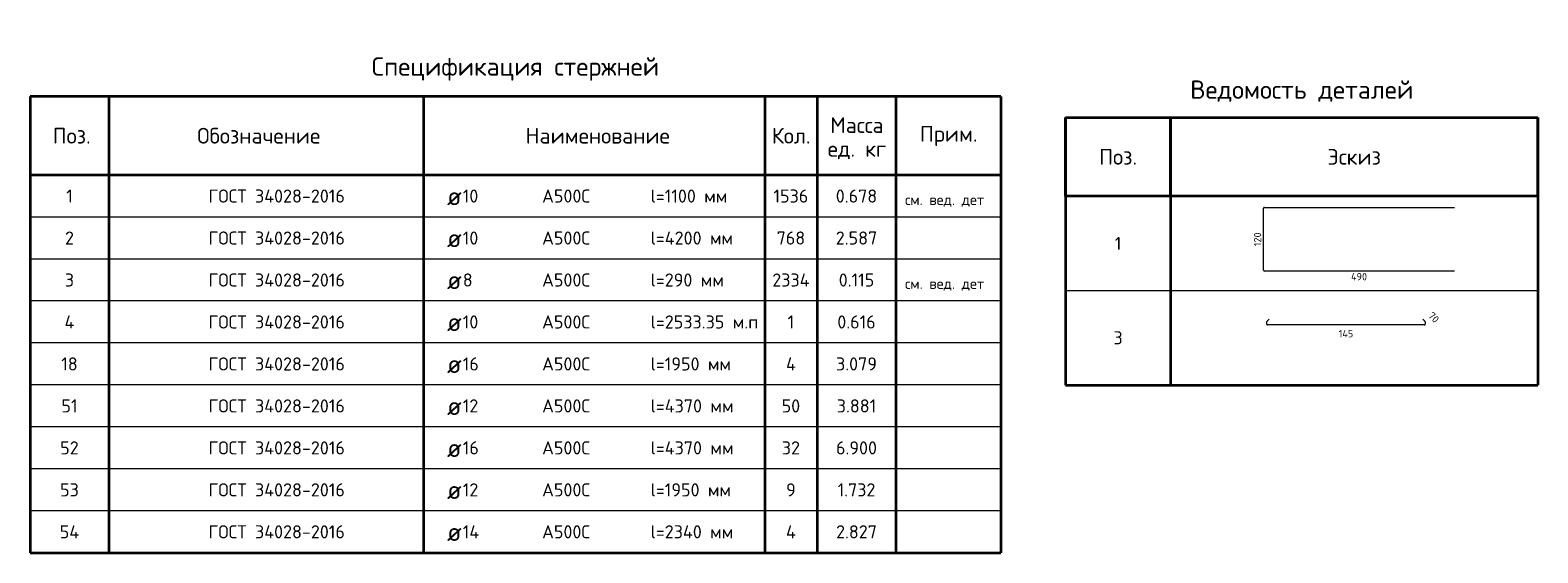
# Model space of a CAD drawing. Header units: millimetres. Extents: x 32135 to 56846, y -4259 to 14655.
# Tile 3 of 4: x 32135 to 46503, y 9674 to 14655. Entities that reach past the tile are written whole.
import ezdxf

# ---------------------------------------------------------------- set-up
doc = ezdxf.new("R2010")
doc.units = ezdxf.units.MM
doc.layers.add('Standard', color=7, linetype='Continuous', lineweight=25)
doc.styles.add('ARIAL', font='ARIAL.TTF')
doc.styles.add('ISOCPEUR', font='ISOCPEUR')

msp = doc.modelspace()

# ---------------------------------------------------------------- linework, layer by layer
at = {"layer": 'Standard', "color": 7, "linetype": 'Continuous', "lineweight": 35, "transparency": 33554687}
for p, q in [((41385, 14024), (32135, 14024)), ((32135, 14024), (32135, 13274)), ((32885, 14024), (32885, 13274)), ((35885, 14024), (35885, 13274)), ((39135, 14024), (39135, 13274)), ((39635, 14024), (39635, 13274)), ((40385, 14024), (40385, 13274)), ((41385, 14024), (41385, 13274)), ((42003, 13823), (46503, 13823)), ((42003, 13073), (42003, 13823)), ((42003, 13823), (42003, 12173)), ((43003, 13073), (43003, 13823)), ((43003, 13823), (43003, 12173)), ((46503, 13073), (46503, 13823)), ((46503, 13823), (46503, 12173)), ((41385, 13274), (32135, 13274)), ((32135, 13274), (32135, 12874)), ((32885, 13274), (32885, 12874)), ((35885, 13274), (35885, 12874)), ((39135, 13274), (39135, 12874)), ((39635, 13274), (39635, 12874)), ((40385, 13274), (40385, 12874)), ((41385, 13274), (41385, 12874)), ((46503, 13073), (42003, 13073)), ((32135, 12874), (32135, 12474)), ((32885, 12874), (32885, 12474)), ((35885, 12874), (35885, 12474)), ((39135, 12874), (39135, 12474)), ((39635, 12874), (39635, 12474)), ((40385, 12874), (40385, 12474)), ((41385, 12874), (41385, 12474)), ((42003, 12923), (42003, 11273)), ((43003, 12923), (43003, 11273)), ((46503, 12923), (46503, 11273)), ((32135, 12474), (32135, 12074)), ((32885, 12474), (32885, 12074)), ((35885, 12474), (35885, 12074)), ((39135, 12474), (39135, 12074)), ((39635, 12474), (39635, 12074)), ((40385, 12474), (40385, 12074)), ((41385, 12474), (41385, 12074)), ((32135, 12074), (32135, 11674)), ((32885, 12074), (32885, 11674)), ((35885, 12074), (35885, 11674)), ((39135, 12074), (39135, 11674)), ((39635, 12074), (39635, 11674)), ((40385, 12074), (40385, 11674)), ((41385, 12074), (41385, 11674)), ((32135, 11674), (32135, 11274)), ((32885, 11674), (32885, 11274)), ((35885, 11674), (35885, 11274)), ((39135, 11674), (39135, 11274)), ((39635, 11674), (39635, 11274)), ((40385, 11674), (40385, 11274)), ((41385, 11674), (41385, 11274)), ((32135, 11274), (32135, 10874)), ((32885, 11274), (32885, 10874)), ((35885, 11274), (35885, 10874)), ((39135, 11274), (39135, 10874)), ((39635, 11274), (39635, 10874)), ((40385, 11274), (40385, 10874)), ((41385, 11274), (41385, 10874)), ((42003, 11273), (46503, 11273)), ((32135, 10874), (32135, 10474)), ((32885, 10874), (32885, 10474)), ((35885, 10874), (35885, 10474)), ((39135, 10874), (39135, 10474)), ((39635, 10874), (39635, 10474)), ((40385, 10874), (40385, 10474)), ((41385, 10874), (41385, 10474)), ((32135, 10474), (32135, 10074)), ((32885, 10474), (32885, 10074)), ((35885, 10474), (35885, 10074)), ((39135, 10474), (39135, 10074)), ((39635, 10474), (39635, 10074)), ((40385, 10474), (40385, 10074)), ((41385, 10474), (41385, 10074)), ((32135, 10074), (32135, 9674)), ((32885, 10074), (32885, 9674)), ((35885, 10074), (35885, 9674)), ((39135, 10074), (39135, 9674)), ((39635, 10074), (39635, 9674)), ((40385, 10074), (40385, 9674)), ((41385, 10074), (41385, 9674)), ((32135, 9674), (41385, 9674))]:
    msp.add_line(p, q, dxfattribs=at)
at = {"layer": 'Standard', "color": 4, "linetype": 'Continuous', "lineweight": 18, "transparency": 33554687}
for p, q in [((43888, 12367), (43888, 12958)), ((43897, 12966), (45710, 12966)), ((45710, 12359), (43897, 12359))]:
    msp.add_line(p, q, dxfattribs=at)
at = {"layer": 'Standard', "color": 7, "linetype": 'Continuous', "lineweight": 13, "transparency": 33554687}
for p, q in [((41385, 12874), (32135, 12874)), ((41385, 12474), (32135, 12474)), ((41385, 12074), (32135, 12074)), ((42003, 12173), (46503, 12173)), ((41385, 11674), (32135, 11674)), ((41385, 11274), (32135, 11274)), ((42003, 11273), (46503, 11273)), ((41385, 10874), (32135, 10874)), ((41385, 10474), (32135, 10474)), ((41385, 10074), (32135, 10074)), ((41385, 9674), (32135, 9674))]:
    msp.add_line(p, q, dxfattribs=at)
at = {"layer": 'Standard', "color": 40, "linetype": 'Continuous', "lineweight": 18, "transparency": 33554687}
for p, q in [((43919, 11854), (43919, 11877)), ((43922, 11882), (43941, 11902)), ((45420, 11846), (43927, 11846)), ((45406, 11902), (45426, 11882)), ((45428, 11877), (45428, 11854))]:
    msp.add_line(p, q, dxfattribs=at)
at = {"layer": 'Standard', "color": 4, "linetype": 'Continuous', "lineweight": 18, "transparency": 33554687}
for centre, start, end in [((43897, 12958), 90, 180), ((43897, 12367), 180, 270)]:
    msp.add_arc(centre, 8.38, start, end, dxfattribs=at)
at = {"layer": 'Standard', "color": 40, "linetype": 'Continuous', "lineweight": 18, "transparency": 33554687}
for centre, start, end in [((43927, 11877), 135, 180), ((43927, 11854), 180, 270), ((45420, 11854), 270, 0), ((45420, 11877), 0, 45)]:
    msp.add_arc(centre, 8, start, end, dxfattribs=at)

# ---------------------------------------------------------------- texts
at = {"layer": 'Standard', "color": 7, "linetype": 'Continuous', "lineweight": 35, "transparency": 33554687, "style": 'ISOCPEUR'}
for s, insert, char_height, width, attachment_point in [('\\A1;{\\fISOCPEUR|i0|b0;\\H175.000000;\\W1.000000;\\C7;Спецификация стержней}\\P', (36760, 14174), 87.5, 2781.38, 8), ('\\A1;{\\fISOCPEUR|i0|b0;\\H175.000000;\\W1.000000;\\C7;Ведомость деталей}\\P', (44253, 13973), 87.5, 2256.11, 8), ('\\A1;{\\fISOCPEUR|i0|b0;\\H150.000000;\\W1.000000;\\C7;Поз.}\\P', (32531, 13649), 75, 436.84, 5), ('\\A1;{\\fISOCPEUR|i0|b0;\\H150.000000;\\W1.000000;\\C7;Обозначение}\\P', (34314, 13649), 75, 1250.64, 5), ('\\A1;{\\fISOCPEUR|i0|b0;\\H150.000000;\\W1.000000;\\C7;Наименование}\\P', (37544, 13649), 75, 1393.33, 5), ('\\A1;{\\fISOCPEUR|i0|b0;\\H150.000000;\\W1.000000;\\C7;Кол.}\\P', (39387, 13649), 75, 444.44, 5), ('\\A1;{\\fISOCPEUR|i0|b0;\\H150.000000;\\W1.000000;\\C7;Прим.}\\P', (40889, 13647), 75, 565.71, 5), ('\\A1;{\\fISOCPEUR|i0|b0;\\H150.000000;\\W1.000000;\\C7;Поз.}\\P', (42503, 13448), 75, 436.84, 5), ('\\A1;{\\fISOCPEUR|i0|b0;\\H150.000000;\\W1.000000;\\C7;Эскиз}\\P', (44753, 13448), 75, 588.39, 5), ('\\A1;{\\fISOCPEUR|i0|b0;\\H125.000000;\\W1.000000;\\C7;ГОСТ 34028-2016}\\P', (33835, 13074), 62.5, 1372.71, 4), ('\\A1;{\\fISOCPEUR|i0|b0;\\H125.000000;\\W1.000000;\\C7;l=1100 мм}\\P', (38049, 13074), 62.5, 769.05, 4), ('\\A1;{\\fISOCPEUR|i0|b0;\\H125.000000;\\W1.000000;\\C7;1}\\P', (32510, 13074), 62.5, 97.22, 5), ('\\A1;{\\fISOCPEUR|i0|b0;\\H175.000000;\\W1.000000;\\C7;ø}\\P', (36108, 13074), 87.5, 229.09, 4), ('\\A1;{\\fISOCPEUR|i0|b0;\\H125.000000;\\W1.000000;\\C7;10}\\P', (36258, 13074), 62.5, 196.88, 4), ('\\A1;{\\fISOCPEUR|i0|b0;\\H125.000000;\\W1.000000;\\C7;А500С}\\P', (37014, 13074), 62.5, 521.79, 4), ('\\A1;{\\fISOCPEUR|i0|b0;\\H125.000000;\\W1.000000;\\C7;1536}\\P', (39385, 13074), 62.5, 379.17, 5), ('\\A1;{\\fISOCPEUR|i0|b0;\\H125.000000;\\W1.000000;\\C7;0.678}\\P', (40010, 13074), 62.5, 446.21, 5), ('\\A1;{\\fISOCPEUR|i0|b0;\\H125.000000;\\W1.000000;\\C7;ГОСТ 34028-2016}\\P', (33835, 12674), 62.5, 1372.71, 4), ('\\A1;{\\fISOCPEUR|i0|b0;\\H125.000000;\\W1.000000;\\C7;2}\\P', (32510, 12674), 62.5, 136.11, 5), ('\\A1;{\\fISOCPEUR|i0|b0;\\H175.000000;\\W1.000000;\\C7;ø}\\P', (36108, 12674), 87.5, 229.09, 4), ('\\A1;{\\fISOCPEUR|i0|b0;\\H125.000000;\\W1.000000;\\C7;10}\\P', (36258, 12674), 62.5, 196.88, 4), ('\\A1;{\\fISOCPEUR|i0|b0;\\H125.000000;\\W1.000000;\\C7;А500С}\\P', (37014, 12674), 62.5, 521.79, 4), ('\\A1;{\\fISOCPEUR|i0|b0;\\H125.000000;\\W1.000000;\\C7;l=4200 мм}\\P', (38049, 12674), 62.5, 835.55, 4), ('\\A1;{\\fISOCPEUR|i0|b0;\\H125.000000;\\W1.000000;\\C7;768}\\P', (39385, 12674), 62.5, 319.57, 5), ('\\A1;{\\fISOCPEUR|i0|b0;\\H125.000000;\\W1.000000;\\C7;2.587}\\P', (40010, 12674), 62.5, 446.21, 5), ('\\A1;{\\fISOCPEUR|i0|b0;\\H125.000000;\\W1.000000;\\C7;1}\\P', (42503, 12623), 62.5, 97.22, 5), ('\\A1;{\\fISOCPEUR|i0|b0;\\H125.000000;\\W1.000000;\\C7;ГОСТ 34028-2016}\\P', (33835, 12274), 62.5, 1372.71, 4), ('\\A1;{\\fISOCPEUR|i0|b0;\\H125.000000;\\W1.000000;\\C7;3}\\P', (32510, 12274), 62.5, 136.11, 5), ('\\A1;{\\fISOCPEUR|i0|b0;\\H175.000000;\\W1.000000;\\C7;ø}\\P', (36108, 12274), 87.5, 229.09, 4), ('\\A1;{\\fISOCPEUR|i0|b0;\\H125.000000;\\W1.000000;\\C7;8}\\P', (36258, 12274), 62.5, 136.11, 4), ('\\A1;{\\fISOCPEUR|i0|b0;\\H125.000000;\\W1.000000;\\C7;А500С}\\P', (37014, 12274), 62.5, 521.79, 4), ('\\A1;{\\fISOCPEUR|i0|b0;\\H125.000000;\\W1.000000;\\C7;l=290 мм}\\P', (38049, 12274), 62.5, 735.27, 4), ('\\A1;{\\fISOCPEUR|i0|b0;\\H125.000000;\\W1.000000;\\C7;2334}\\P', (39385, 12274), 62.5, 420.97, 5), ('\\A1;{\\fISOCPEUR|i0|b0;\\H125.000000;\\W1.000000;\\C7;0.115}\\P', (40010, 12274), 62.5, 388.64, 5), ('\\A1;{\\fISOCPEUR|i0|b0;\\H125.000000;\\W1.000000;\\C7;4}\\P', (32510, 11874), 62.5, 150, 5), ('\\A1;{\\fISOCPEUR|i0|b0;\\H125.000000;\\W1.000000;\\C7;ГОСТ 34028-2016}\\P', (33835, 11874), 62.5, 1372.71, 4), ('\\A1;{\\fISOCPEUR|i0|b0;\\H125.000000;\\W1.000000;\\C7;10}\\P', (36258, 11874), 62.5, 196.88, 4), ('\\A1;{\\fISOCPEUR|i0|b0;\\H125.000000;\\W1.000000;\\C7;А500С}\\P', (37014, 11874), 62.5, 521.79, 4), ('\\A1;{\\fISOCPEUR|i0|b0;\\H125.000000;\\W1.000000;\\C7;l=2533.35 м.п}\\P', (38049, 11874), 62.5, 1060.98, 4), ('\\A1;{\\fISOCPEUR|i0|b0;\\H125.000000;\\W1.000000;\\C7;1}\\P', (39385, 11874), 62.5, 97.22, 5), ('\\A1;{\\fISOCPEUR|i0|b0;\\H125.000000;\\W1.000000;\\C7;0.616}\\P', (40010, 11874), 62.5, 417.42, 5), ('\\A1;{\\fISOCPEUR|i0|b0;\\H175.000000;\\W1.000000;\\C7;ø}\\P', (36108, 11874), 87.5, 229.09, 4), ('\\A1;{\\fISOCPEUR|i0|b0;\\H125.000000;\\W1.000000;\\C7;3}\\P', (42503, 11723), 62.5, 136.11, 5), ('\\A1;{\\fISOCPEUR|i0|b0;\\H125.000000;\\W1.000000;\\C7;ГОСТ 34028-2016}\\P', (33835, 11474), 62.5, 1372.71, 4), ('\\A1;{\\fISOCPEUR|i0|b0;\\H125.000000;\\W1.000000;\\C7;l=1950 мм}\\P', (38049, 11474), 62.5, 796.03, 4), ('\\A1;{\\fISOCPEUR|i0|b0;\\H125.000000;\\W1.000000;\\C7;18}\\P', (32510, 11474), 62.5, 196.87, 5), ('\\A1;{\\fISOCPEUR|i0|b0;\\H175.000000;\\W1.000000;\\C7;ø}\\P', (36108, 11474), 87.5, 229.09, 4), ('\\A1;{\\fISOCPEUR|i0|b0;\\H125.000000;\\W1.000000;\\C7;16}\\P', (36258, 11474), 62.5, 196.88, 4), ('\\A1;{\\fISOCPEUR|i0|b0;\\H125.000000;\\W1.000000;\\C7;А500С}\\P', (37014, 11474), 62.5, 521.79, 4), ('\\A1;{\\fISOCPEUR|i0|b0;\\H125.000000;\\W1.000000;\\C7;4}\\P', (39385, 11474), 62.5, 150, 5), ('\\A1;{\\fISOCPEUR|i0|b0;\\H125.000000;\\W1.000000;\\C7;3.079}\\P', (40010, 11474), 62.5, 446.21, 5), ('\\A1;{\\fISOCPEUR|i0|b0;\\H125.000000;\\W1.000000;\\C7;ГОСТ 34028-2016}\\P', (33835, 11074), 62.5, 1372.71, 4), ('\\A1;{\\fISOCPEUR|i0|b0;\\H125.000000;\\W1.000000;\\C7;51}\\P', (32510, 11074), 62.5, 196.87, 5), ('\\A1;{\\fISOCPEUR|i0|b0;\\H175.000000;\\W1.000000;\\C7;ø}\\P', (36108, 11074), 87.5, 229.09, 4), ('\\A1;{\\fISOCPEUR|i0|b0;\\H125.000000;\\W1.000000;\\C7;12}\\P', (36258, 11074), 62.5, 196.88, 4), ('\\A1;{\\fISOCPEUR|i0|b0;\\H125.000000;\\W1.000000;\\C7;А500С}\\P', (37014, 11074), 62.5, 521.79, 4), ('\\A1;{\\fISOCPEUR|i0|b0;\\H125.000000;\\W1.000000;\\C7;l=4370 мм}\\P', (38049, 11074), 62.5, 835.55, 4), ('\\A1;{\\fISOCPEUR|i0|b0;\\H125.000000;\\W1.000000;\\C7;50}\\P', (39385, 11074), 62.5, 229.69, 5), ('\\A1;{\\fISOCPEUR|i0|b0;\\H125.000000;\\W1.000000;\\C7;3.881}\\P', (40010, 11074), 62.5, 417.42, 5), ('\\A1;{\\fISOCPEUR|i0|b0;\\H125.000000;\\W1.000000;\\C7;ГОСТ 34028-2016}\\P', (33835, 10674), 62.5, 1372.71, 4), ('\\A1;{\\fISOCPEUR|i0|b0;\\H125.000000;\\W1.000000;\\C7;52}\\P', (32510, 10674), 62.5, 229.69, 5), ('\\A1;{\\fISOCPEUR|i0|b0;\\H175.000000;\\W1.000000;\\C7;ø}\\P', (36108, 10674), 87.5, 229.09, 4), ('\\A1;{\\fISOCPEUR|i0|b0;\\H125.000000;\\W1.000000;\\C7;16}\\P', (36258, 10674), 62.5, 196.88, 4), ('\\A1;{\\fISOCPEUR|i0|b0;\\H125.000000;\\W1.000000;\\C7;А500С}\\P', (37014, 10674), 62.5, 521.79, 4), ('\\A1;{\\fISOCPEUR|i0|b0;\\H125.000000;\\W1.000000;\\C7;l=4370 мм}\\P', (38049, 10674), 62.5, 835.55, 4), ('\\A1;{\\fISOCPEUR|i0|b0;\\H125.000000;\\W1.000000;\\C7;32}\\P', (39385, 10674), 62.5, 229.69, 5), ('\\A1;{\\fISOCPEUR|i0|b0;\\H125.000000;\\W1.000000;\\C7;6.900}\\P', (40010, 10674), 62.5, 446.21, 5), ('\\A1;{\\fISOCPEUR|i0|b0;\\H125.000000;\\W1.000000;\\C7;ГОСТ 34028-2016}\\P', (33835, 10274), 62.5, 1372.71, 4), ('\\A1;{\\fISOCPEUR|i0|b0;\\H125.000000;\\W1.000000;\\C7;l=1950 мм}\\P', (38049, 10274), 62.5, 796.03, 4), ('\\A1;{\\fISOCPEUR|i0|b0;\\H125.000000;\\W1.000000;\\C7;53}\\P', (32510, 10274), 62.5, 229.69, 5), ('\\A1;{\\fISOCPEUR|i0|b0;\\H175.000000;\\W1.000000;\\C7;ø}\\P', (36108, 10274), 87.5, 229.09, 4), ('\\A1;{\\fISOCPEUR|i0|b0;\\H125.000000;\\W1.000000;\\C7;12}\\P', (36258, 10274), 62.5, 196.88, 4), ('\\A1;{\\fISOCPEUR|i0|b0;\\H125.000000;\\W1.000000;\\C7;А500С}\\P', (37014, 10274), 62.5, 521.79, 4), ('\\A1;{\\fISOCPEUR|i0|b0;\\H125.000000;\\W1.000000;\\C7;9}\\P', (39385, 10274), 62.5, 136.11, 5), ('\\A1;{\\fISOCPEUR|i0|b0;\\H125.000000;\\W1.000000;\\C7;1.732}\\P', (40010, 10274), 62.5, 417.42, 5), ('\\A1;{\\fISOCPEUR|i0|b0;\\H125.000000;\\W1.000000;\\C7;54}\\P', (32510, 9874), 62.5, 242.65, 5), ('\\A1;{\\fISOCPEUR|i0|b0;\\H125.000000;\\W1.000000;\\C7;ГОСТ 34028-2016}\\P', (33835, 9874), 62.5, 1372.71, 4), ('\\A1;{\\fISOCPEUR|i0|b0;\\H175.000000;\\W1.000000;\\C7;ø}\\P', (36108, 9874), 87.5, 229.09, 4), ('\\A1;{\\fISOCPEUR|i0|b0;\\H125.000000;\\W1.000000;\\C7;14}\\P', (36258, 9874), 62.5, 210.29, 4), ('\\A1;{\\fISOCPEUR|i0|b0;\\H125.000000;\\W1.000000;\\C7;А500С}\\P', (37014, 9874), 62.5, 521.79, 4), ('\\A1;{\\fISOCPEUR|i0|b0;\\H125.000000;\\W1.000000;\\C7;l=2340 мм}\\P', (38049, 9874), 62.5, 835.55, 4), ('\\A1;{\\fISOCPEUR|i0|b0;\\H125.000000;\\W1.000000;\\C7;4}\\P', (39385, 9874), 62.5, 150, 5), ('\\A1;{\\fISOCPEUR|i0|b0;\\H125.000000;\\W1.000000;\\C7;2.827}\\P', (40010, 9874), 62.5, 446.21, 5)]:
    msp.add_mtext(s, dxfattribs=dict(at, insert=insert, char_height=char_height, width=width, attachment_point=attachment_point))
at = {"layer": 'Standard', "color": 7, "linetype": 'Continuous', "lineweight": 35, "transparency": 33554687, "insert": (40014, 13825), "char_height": 150, "width": 622.26, "attachment_point": 2, "line_spacing_factor": 0.903614, "style": 'ARIAL'}
msp.add_mtext('\\A1;{\\fISOCPEUR|i0|b0;\\H150.000000;\\W1.000000;\\C7;Масса}\\P{\\fISOCPEUR|i0|b0;\\H150.000000;\\W1.000000;\\C7;ед. кг}\\P', dxfattribs=at)
at = {"layer": 'Standard', "color": 7, "linetype": 'Continuous', "lineweight": 13, "transparency": 33554687, "char_height": 50, "attachment_point": 7}
for s, insert, width, style in [('\\A1;{\\fISOCPEUR|i0|b0;\\H100.000000;\\W1.000000;\\C7;см. вед. дет}\\P', (40473, 12973), 808.72, 'ISOCPEUR'), ('}\\P', (40473, 12573), 34.96, 'ARIAL'), ('\\A1;{\\fISOCPEUR|i0|b0;\\H100.000000;\\W1.000000;\\C7;см. вед. дет}\\P', (40473, 12173), 808.72, 'ISOCPEUR'), ('}\\P', (40473, 11773), 34.96, 'ARIAL'), ('}\\P', (40473, 11373), 34.96, 'ARIAL'), ('}\\P', (40473, 10973), 34.96, 'ARIAL'), ('}\\P', (40473, 10573), 34.96, 'ARIAL'), ('}\\P', (40473, 10173), 34.96, 'ARIAL'), ('}\\P', (40473, 9773), 34.96, 'ARIAL')]:
    msp.add_mtext(s, dxfattribs=dict(at, insert=insert, width=width, style=style))
at = {"layer": 'Standard', "color": 7, "linetype": 'Continuous', "lineweight": 25, "transparency": 33554687, "char_height": 70, "attachment_point": 5, "style": 'ISOCPEUR'}
for s, insert, width, rotation in [('\\A1;{\\fISOCPEUR|i0|b0;\\H70.000000;\\W1.000000;\\C7;120}\\P', (43832, 12662), 161.91, 90), ('\\A1;{\\fISOCPEUR|i0|b0;\\H70.000000;\\W1.000000;\\C7;70}\\P', (45510, 11917), 128.63, 315)]:
    msp.add_mtext(s, dxfattribs=dict(at, insert=insert, width=width, rotation=rotation))
for s, insert, width in [('\\A1;{\\fISOCPEUR|i0|b0;\\H70.000000;\\W1.000000;\\C7;490}\\P', (44799, 12306), 186.08), ('\\A1;{\\fISOCPEUR|i0|b0;\\H70.000000;\\W1.000000;\\C7;145}\\P', (44674, 11762), 169.17)]:
    msp.add_mtext(s, dxfattribs=dict(at, insert=insert, width=width))

doc.saveas('drawing.dxf')
